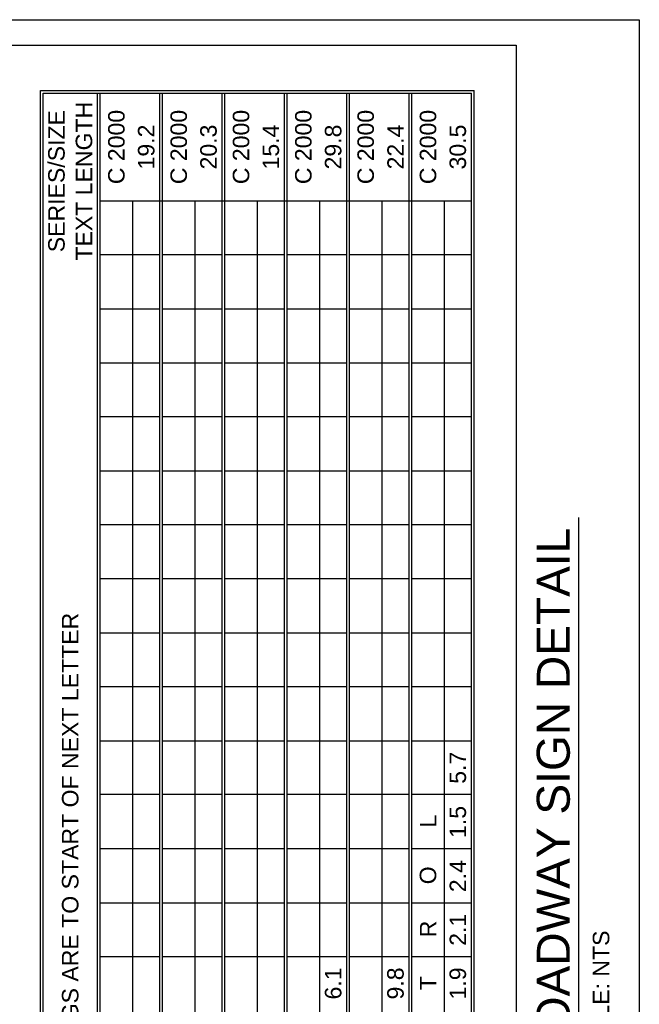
# Model space of a CAD drawing. Header units: inches. Extents: x 0 to 8.5, y 0 to 11.
# Tile 10 of 10: x 5 to 8.5, y 5.4 to 11. Entities that reach past the tile are written whole.
import ezdxf
from ezdxf.enums import TextEntityAlignment as Align

# ---------------------------------------------------------------- set-up
doc = ezdxf.new("R2010")
doc.units = ezdxf.units.IN
doc.header["$LTSCALE"] = 0.5
doc.header["$MEASUREMENT"] = 0
doc.layers.get('0').update_dxf_attribs({"linetype": 'CONTINUOUS'})
for name, color, linetype in [('G-ANNO-SCHD', 7, 'CONTINUOUS'), ('G-ANNO-TEXT', 7, 'CONTINUOUS'), ('G-ANNO-TEXT @ 1', 7, 'CONTINUOUS'), ('G-ANNO-TTLB', 7, 'CONTINUOUS')]:
    doc.layers.add(name, color=color, linetype=linetype)
doc.styles.add('00-E-TITLE-1_1', font='arial.ttf', dxfattribs={"height": 0.1875})
doc.styles.add('01-E-BLDG-1_1', font='arial.ttf', dxfattribs={"height": 0.09375})
doc.styles.add('ARIAL', font='arial.ttf')

# ---------------------------------------------------------------- blocks, each defined once
blk = doc.blocks.new('*U76')
at = {"color": 0, "linetype": 'Continuous', "lineweight": 30}
blk.add_line((0.2344, 0), (3.5267, 0), dxfattribs=at)
blk.add_circle((0, 0), 0.2344, dxfattribs=at)
at = {"color": 0, "style": 'ARIAL', "flags": 4}
blk.add_attdef('TITLE', text='', height=0.1875, dxfattribs=at).set_placement((0.4134, -0.0043), align=Align.BOTTOM_LEFT)
blk.add_attdef('ID', text='', height=0.1875, dxfattribs=at).set_placement((0, 0), align=Align.MIDDLE_CENTER)
blk.add_attdef('SCALE', text='', height=0.0703, dxfattribs=at).set_placement((0.4167, -0.079), align=Align.TOP_LEFT)

msp = doc.modelspace()

# ---------------------------------------------------------------- linework, layer by layer
at = {"layer": 'G-ANNO-SCHD'}
for p, q in [((5.42066, 1.38433), (5.42066, 10.58294)), ((5.43606, 1.38433), (5.43606, 10.58294)), ((5.77486, 1.38433), (5.77486, 10.58294)), ((5.79026, 1.38433), (5.79026, 10.58294)), ((6.12906, 1.38433), (6.12906, 10.58294)), ((6.14446, 1.38433), (6.14446, 10.58294)), ((6.48326, 1.38433), (6.48326, 10.58294)), ((6.49866, 1.38433), (6.49866, 10.58294)), ((6.83746, 1.38433), (6.83746, 10.58294)), ((6.85286, 1.38433), (6.85286, 10.58294)), ((7.19166, 1.38433), (7.19166, 10.58294)), ((7.20706, 1.38433), (7.20706, 10.58294)), ((7.54586, 1.38433), (7.54586, 10.58294)), ((7.56126, 1.38433), (7.56126, 10.59865)), ((5.43606, 9.97033), (7.54586, 9.97033)), ((5.62086, 8.35931), (5.62086, 9.97033)), ((5.97506, 8.35931), (5.97506, 9.97033)), ((6.32926, 8.35931), (6.32926, 9.97033)), ((6.68346, 8.35931), (6.68346, 9.97033)), ((7.03766, 8.35931), (7.03766, 9.97033)), ((7.39186, 1.69221), (7.39186, 9.97033)), ((7.03766, 8.35931), (7.03766, 9.89053)), ((5.43606, 9.66559), (5.77486, 9.66559)), ((5.79026, 9.66559), (6.12906, 9.66559)), ((6.14446, 9.66559), (6.48326, 9.66559)), ((6.49866, 9.66559), (6.83746, 9.66559)), ((6.85286, 9.66559), (7.19166, 9.66559)), ((7.20706, 9.66559), (7.54586, 9.66559)), ((5.43606, 9.35771), (5.77486, 9.35771)), ((5.79026, 9.35771), (6.12906, 9.35771)), ((6.14446, 9.35771), (6.48326, 9.35771)), ((6.49866, 9.35771), (6.83746, 9.35771)), ((6.85286, 9.35771), (7.19166, 9.35771)), ((7.20706, 9.35771), (7.54586, 9.35771)), ((5.43606, 9.04983), (5.77486, 9.04983)), ((5.79026, 9.04983), (6.12906, 9.04983)), ((6.14446, 9.04983), (6.48326, 9.04983)), ((6.49866, 9.04983), (6.83746, 9.04983)), ((6.85286, 9.04983), (7.19166, 9.04983)), ((7.20706, 9.04983), (7.54586, 9.04983)), ((5.43606, 8.7451), (5.77486, 8.7451)), ((5.79026, 8.7451), (6.12906, 8.7451)), ((6.14446, 8.7451), (6.48326, 8.7451)), ((6.49866, 8.7451), (6.83746, 8.7451)), ((6.85286, 8.7451), (7.19166, 8.7451)), ((7.20706, 8.7451), (7.54586, 8.7451)), ((5.62086, 1.69221), (5.62086, 8.68604)), ((5.97506, 1.69221), (5.97506, 8.68604)), ((6.32926, 1.69221), (6.32926, 8.68604)), ((6.68346, 1.69221), (6.68346, 8.68604)), ((6.83746, 1.38433), (6.83746, 8.68604)), ((6.85286, 1.38433), (6.85286, 8.68604)), ((7.03766, 1.69221), (7.03766, 8.68604)), ((7.03766, 1.69221), (7.03766, 8.68604)), ((7.19166, 1.38433), (7.19166, 8.68604)), ((7.20706, 1.38433), (7.20706, 8.68604)), ((7.54586, 1.38433), (7.54586, 8.68604)), ((7.56126, 1.36862), (7.56126, 8.68604)), ((5.43606, 8.43722), (5.77486, 8.43722)), ((5.43606, 8.43722), (5.77486, 8.43722)), ((5.79026, 8.43722), (6.12906, 8.43722)), ((5.79026, 8.43722), (6.12906, 8.43722)), ((6.14446, 8.43722), (6.48326, 8.43722)), ((6.14446, 8.43722), (6.48326, 8.43722)), ((6.49866, 8.43722), (6.83746, 8.43722)), ((6.49866, 8.43722), (6.83746, 8.43722)), ((6.85286, 8.43722), (7.19166, 8.43722)), ((7.20706, 8.43722), (7.54586, 8.43722)), ((5.43606, 8.13249), (5.77486, 8.13249)), ((5.79026, 8.13249), (6.12906, 8.13249)), ((6.14446, 8.13249), (6.48326, 8.13249)), ((6.49866, 8.13249), (6.83746, 8.13249)), ((6.85286, 8.13249), (7.16948, 8.13249)), ((6.85286, 8.13249), (7.19166, 8.13249)), ((7.20706, 8.13249), (7.54586, 8.13249)), ((5.43606, 7.82461), (5.77486, 7.82461)), ((5.79026, 7.82461), (6.12906, 7.82461)), ((6.14446, 7.82461), (6.48326, 7.82461)), ((6.49866, 7.82461), (6.83746, 7.82461)), ((6.85286, 7.82461), (7.16948, 7.82461)), ((6.85286, 7.82461), (7.19166, 7.82461)), ((7.20706, 7.82461), (7.54586, 7.82461)), ((5.43606, 7.51673), (5.77486, 7.51673)), ((5.79026, 7.51673), (6.12906, 7.51673)), ((6.14446, 7.51673), (6.48326, 7.51673)), ((6.49866, 7.51673), (6.83746, 7.51673)), ((6.85286, 7.51673), (7.16948, 7.51673)), ((6.85286, 7.51673), (7.19166, 7.51673)), ((7.20706, 7.51673), (7.54586, 7.51673)), ((5.43606, 7.212), (5.77486, 7.212)), ((5.79026, 7.212), (6.12906, 7.212)), ((6.14446, 7.212), (6.48326, 7.212)), ((6.49866, 7.212), (6.83746, 7.212)), ((6.85286, 7.212), (7.16948, 7.212)), ((6.85286, 7.212), (7.19166, 7.212)), ((7.20706, 7.212), (7.54586, 7.212)), ((5.43606, 6.90412), (5.77486, 6.90412)), ((5.79026, 6.90412), (6.12906, 6.90412)), ((6.14446, 6.90412), (6.48326, 6.90412)), ((6.49866, 6.90412), (6.83746, 6.90412)), ((6.85286, 6.90412), (7.16948, 6.90412)), ((6.85286, 6.90412), (7.19166, 6.90412)), ((7.20706, 6.90412), (7.54586, 6.90412)), ((5.43606, 6.59939), (5.77486, 6.59939)), ((5.79026, 6.59939), (6.12906, 6.59939)), ((6.14446, 6.59939), (6.48326, 6.59939)), ((6.49866, 6.59939), (6.83746, 6.59939)), ((6.85286, 6.59939), (7.16948, 6.59939)), ((6.85286, 6.59939), (7.19166, 6.59939)), ((7.20706, 6.59939), (7.54586, 6.59939)), ((5.43606, 6.29151), (5.77486, 6.29151)), ((5.79026, 6.29151), (6.12906, 6.29151)), ((6.14446, 6.29151), (6.48326, 6.29151)), ((6.49866, 6.29151), (6.83746, 6.29151)), ((6.85286, 6.29151), (7.16948, 6.29151)), ((6.85286, 6.29151), (7.19166, 6.29151)), ((7.20706, 6.29151), (7.54586, 6.29151)), ((5.43606, 5.98364), (5.77486, 5.98364)), ((5.79026, 5.98364), (6.12906, 5.98364)), ((6.14446, 5.98364), (6.48326, 5.98364)), ((6.49866, 5.98364), (6.83746, 5.98364)), ((6.85286, 5.98364), (7.19166, 5.98364)), ((7.20706, 5.98364), (7.54586, 5.98364)), ((5.43606, 5.6789), (5.77486, 5.6789)), ((5.79026, 5.6789), (6.12906, 5.6789)), ((6.14446, 5.6789), (6.48326, 5.6789)), ((6.49866, 5.6789), (6.83746, 5.6789)), ((6.85286, 5.6789), (7.19166, 5.6789)), ((7.20706, 5.6789), (7.54586, 5.6789))]:
    msp.add_line(p, q, dxfattribs=at)
at = {"layer": 'G-ANNO-SCHD', "flags": 128}
msp.add_lwpolyline([(0.53309, 1.09515), (0.53309, 10.85474), (7.80064, 10.85474), (7.80064, 1.09515)], close=True, dxfattribs=at)
for points in [[(7.16948, 1.36862), (5.09591, 1.36862), (5.09591, 10.59865), (7.56126, 10.59865)], [(7.16948, 1.38433), (5.11131, 1.38433), (5.11131, 10.58294), (7.54586, 10.58294)]]:
    msp.add_lwpolyline(points, dxfattribs=at)
at = {"layer": 'G-ANNO-TTLB'}
msp.add_lwpolyline([(8.5, 0), (0, 0), (0, 11), (8.5, 11)], close=True, dxfattribs=at)

# ---------------------------------------------------------------- block references
at = {"layer": 'G-ANNO-TEXT @ 1'}
ref = msp.add_blockref('*U76', (8.15662, 4.6447), dxfattribs=dict(at, rotation=90))
ref.add_attrib('SCALE', 'SCALE: NTS', dxfattribs={"layer": '0', "color": 0, "height": 0.09375, "rotation": 90, "style": '01-E-BLDG-1_1'}).set_placement((8.23561, 5.06136), align=Align.TOP_LEFT)
ref.add_attrib('TITLE', 'ROADWAY SIGN DETAIL', dxfattribs={"layer": '0', "color": 0, "height": 0.1875, "rotation": 90, "style": '00-E-TITLE-1_1'}).set_placement((8.16095, 5.05808), align=Align.BOTTOM_LEFT)
ref.add_attrib('ID', '1', dxfattribs={"layer": '0', "color": 0, "height": 0.1875, "rotation": 90, "style": '00-E-TITLE-1_1'}).set_placement((8.15662, 4.6447), align=Align.MIDDLE_CENTER)

# ---------------------------------------------------------------- texts
at = {"layer": 'G-ANNO-TEXT', "char_height": 0.09375, "attachment_point": 5, "rotation": 90, "style": '01-E-BLDG-1_1'}
for s, insert, width in [('\\A1;SERIES/SIZE TEXT LENGTH', (5.26602, 10.08268), 0.9597193), ('\\A1;C 2000', (5.52846, 10.27663), 0.5858844), ('\\A1;C 2000', (5.88266, 10.27663), 0.5858844), ('\\A1;C 2000', (6.23686, 10.27663), 0.5858844), ('\\A1;C 2000', (6.59106, 10.27663), 0.5858844), ('\\A1;C 2000', (6.94526, 10.27663), 0.5858844), ('\\A1;C 2000', (7.29946, 10.27663), 0.5858844), ('\\A1;19.2', (5.69786, 10.27663), 0.1946697), ('\\A1;20.3', (6.05206, 10.27663), 0.1946697), ('\\A1;15.4', (6.40626, 10.27663), 0.1946697), ('\\A1;29.8', (6.76046, 10.27663), 0.1946697), ('\\A1;22.4', (7.11466, 10.27663), 0.1946697), ('\\A1;30.5', (7.46886, 10.27663), 0.1946697), ('\\A1;LETTER SPACINGS ARE TO START OF NEXT LETTER', (5.26602, 5.95724), 3.4339752), ('\\A1;5.7', (7.46886, 6.75018), 0.1946697), ('\\A1;1.5', (7.46886, 6.4423), 0.1946697), ('\\A1;L', (7.29946, 6.44702), 0.1946697), ('\\A1;2.4', (7.46886, 6.13443), 0.1946697), ('\\A1;O', (7.29946, 6.13915), 0.1946697), ('\\A1;2.1', (7.46886, 5.82969), 0.1946697), ('\\A1;R', (7.29946, 5.83441), 0.1946697), ('\\A1;6.1', (6.76046, 5.52494), 0.1946697), ('\\A1;9.8', (7.11466, 5.52494), 0.1946697), ('\\A1;1.9', (7.46886, 5.52494), 0.1946697), ('\\A1;T', (7.29946, 5.52654), 0.1946697)]:
    msp.add_mtext(s, dxfattribs=dict(at, insert=insert, width=width))

doc.saveas('drawing.dxf')
